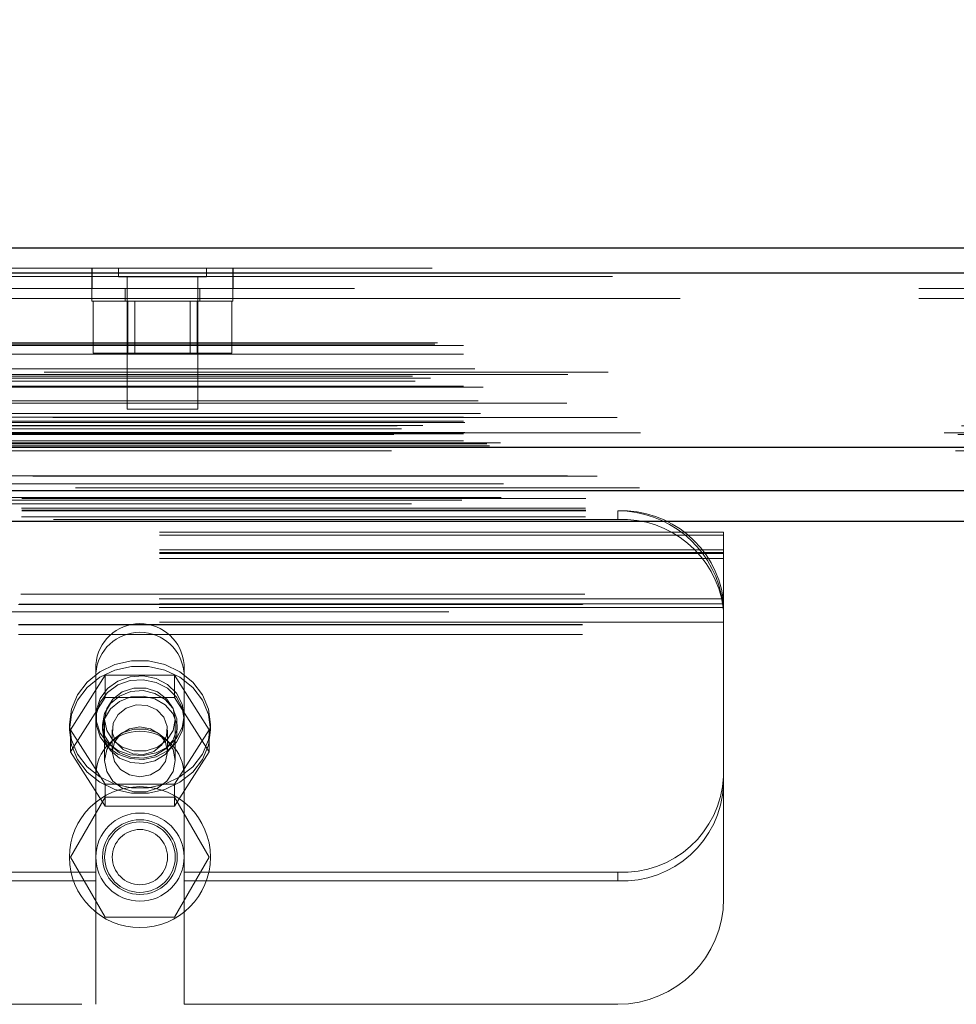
# Model space of a CAD drawing. Header units: inches. Extents: x 0.2 to 10.8, y 0.2 to 8.2.
# Tile 30 of 164: x 3.933 to 4.099, y 2.088 to 2.263. Entities that reach past the tile are written whole.
import ezdxf

# ---------------------------------------------------------------- set-up
doc = ezdxf.new("R2010")
doc.units = ezdxf.units.IN
doc.header["$MEASUREMENT"] = 0
doc.linetypes.add('HIDDEN', pattern=[0.07500000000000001, 0.05, -0.025])
doc.layers.add('DIMENSIONS', color=140, linetype='Continuous')
doc.styles.add('SLDTEXTSTYLE0', font='TXT', dxfattribs={"width": 0.7})
doc.dimstyles.new('SLDDIMSTYLE0', dxfattribs={"dimtxt": 0.0849609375, "dimasz": 0.13, "dimexe": 0, "dimexo": 0.0625, "dimgap": 0.021240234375, "dimtad": 0, "dimtih": 1, "dimtoh": 1, "dimlfac": 20, "dimrnd": 1e-09, "dimzin": 12, "dimdsep": 46, "dimtxsty": 'SLDTEXTSTYLE0', "dimsah": 1, "dimcen": 0.09, "dimadec": 0, "dimazin": 3, "dimtfac": 1, "dimtofl": 0, "dimtmove": 0, "dimatfit": 3, "dimfxl": 0, "dimfrac": 2, "dimtolj": 1, "dimtzin": 12, "dimarcsym": 0})

# ---------------------------------------------------------------- blocks, each defined once
blk = doc.blocks.new('_D_26')
at = {"layer": 'DIMENSIONS'}
for p, q in [((2.733252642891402, 2.223700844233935), (2.733252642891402, 2.595789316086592)), ((4.410152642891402, 2.223700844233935), (4.410152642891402, 2.595789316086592)), ((2.733252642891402, 2.470789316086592), (3.30582025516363, 2.470789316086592)), ((3.420946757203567, 2.470789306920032), (3.392416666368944, 2.470789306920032)), ((3.392416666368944, 2.470789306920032), (3.392416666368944, 2.335758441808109)), ((3.744094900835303, 2.470789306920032), (3.772624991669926, 2.470789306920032)), ((3.772624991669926, 2.470789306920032), (3.772624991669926, 2.335758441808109)), ((4.410152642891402, 2.470789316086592), (3.859221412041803, 2.470789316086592)), ((3.392416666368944, 2.335758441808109), (3.420946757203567, 2.335758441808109)), ((3.772624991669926, 2.335758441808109), (3.744094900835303, 2.335758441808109))]:
    blk.add_line(p, q, dxfattribs=at)
for points in [[(2.733252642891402, 2.470789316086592), (2.863252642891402, 2.450789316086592), (2.863252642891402, 2.490789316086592)], [(4.410152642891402, 2.470789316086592), (4.280152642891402, 2.490789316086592), (4.280152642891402, 2.450789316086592)]]:
    blk.add_solid(points, dxfattribs=at)
at = {"layer": 'DIMENSIONS', "char_height": 0.08333333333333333, "attachment_point": 1, "style": 'SLDTEXTSTYLE0'}
for s, insert in [('33.54', (3.420946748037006, 2.597231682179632)), ('851.9', (3.420946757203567, 2.443180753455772))]:
    blk.add_mtext(s, dxfattribs=dict(at, insert=insert))

msp = doc.modelspace()

# ---------------------------------------------------------------- linework, layer by layer
at = {"color": 7, "linetype": 'Continuous', "lineweight": 25}
for p, q in [((2.706600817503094, 2.222157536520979), (4.436780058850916, 2.222157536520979)), ((2.704833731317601, 2.217695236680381), (4.438547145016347, 2.217695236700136)), ((2.699383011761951, 2.18678266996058), (4.443997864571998, 2.18678266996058)), ((2.733848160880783, 2.179100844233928), (4.40955712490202, 2.179100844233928)), ((2.733848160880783, 2.173700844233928), (4.40955712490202, 2.173700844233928))]:
    msp.add_line(p, q, dxfattribs=at)
at = {"color": 7, "linetype": 'HIDDEN', "lineweight": 18}
for p, q in [((4.438547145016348, 2.217695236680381), (2.704833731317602, 2.217695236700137)), ((2.706600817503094, 2.218557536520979), (4.436780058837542, 2.218557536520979)), ((3.946286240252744, 2.218557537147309), (3.946286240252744, 2.214957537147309)), ((3.946319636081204, 2.218557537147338), (3.946319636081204, 2.214957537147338)), ((3.950986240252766, 2.218557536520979), (3.950986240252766, 2.216995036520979)), ((3.966611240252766, 2.216995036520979), (3.966611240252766, 2.218557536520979)), ((3.971286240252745, 2.214957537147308), (3.971286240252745, 2.218557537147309)), ((3.971319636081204, 2.214957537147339), (3.971319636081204, 2.218557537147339)), ((2.704833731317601, 2.21707010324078), (4.438547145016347, 2.217070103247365)), ((4.438547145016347, 2.21707010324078), (2.704833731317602, 2.217070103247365)), ((3.950986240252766, 2.216995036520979), (3.966611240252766, 2.216995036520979)), ((3.952548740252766, 2.216995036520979), (3.952548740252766, 2.193557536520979)), ((3.965048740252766, 2.193557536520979), (3.965048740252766, 2.216995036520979)), ((4.392832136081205, 2.214957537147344), (2.750582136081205, 2.214957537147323)), ((3.94629874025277, 2.214957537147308), (3.94629874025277, 2.212707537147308)), ((3.95217374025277, 2.214957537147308), (3.95217374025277, 2.212707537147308)), ((3.96542374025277, 2.212707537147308), (3.96542374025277, 2.214957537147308)), ((3.97129874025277, 2.212707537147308), (3.97129874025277, 2.214957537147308)), ((4.392832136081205, 2.213157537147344), (2.750582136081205, 2.213157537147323)), ((4.392832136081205, 2.213157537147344), (2.750582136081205, 2.213157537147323)), ((2.750582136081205, 2.213157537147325), (4.392798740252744, 2.213157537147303)), ((2.750582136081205, 2.213157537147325), (4.392798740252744, 2.213157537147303)), ((3.94629874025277, 2.212707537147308), (3.97129874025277, 2.212707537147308)), ((3.946501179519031, 2.212707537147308), (3.946501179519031, 2.203457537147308)), ((3.9526499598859, 2.212707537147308), (3.952649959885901, 2.203457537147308)), ((3.95390124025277, 2.212707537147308), (3.95390124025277, 2.203457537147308)), ((3.96369624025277, 2.203457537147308), (3.96369624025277, 2.212707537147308)), ((3.964947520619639, 2.212707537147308), (3.964947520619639, 2.203457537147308)), ((3.971096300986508, 2.212707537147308), (3.971096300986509, 2.203457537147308)), ((2.707538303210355, 2.205324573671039), (4.435842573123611, 2.205324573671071)), ((2.707099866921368, 2.205064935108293), (4.436281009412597, 2.205064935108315)), ((2.7121686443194, 2.204824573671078), (4.431212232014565, 2.2048245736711)), ((2.712168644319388, 2.204824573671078), (4.431212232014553, 2.2048245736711)), ((2.7121686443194, 2.203305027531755), (4.431212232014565, 2.203305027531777)), ((3.946501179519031, 2.203457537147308), (3.952649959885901, 2.203457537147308)), ((3.952649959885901, 2.203457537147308), (3.964947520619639, 2.203457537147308)), ((3.964947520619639, 2.203457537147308), (3.971096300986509, 2.203457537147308)), ((4.437822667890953, 2.200106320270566), (2.705565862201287, 2.200106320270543)), ((2.714188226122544, 2.200720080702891), (4.429192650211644, 2.200720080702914)), ((2.703136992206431, 2.199405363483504), (4.440243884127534, 2.199405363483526)), ((2.703605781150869, 2.198530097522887), (4.439770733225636, 2.19853009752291)), ((2.706318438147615, 2.199054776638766), (4.437062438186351, 2.19905477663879)), ((2.7121686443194, 2.199684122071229), (4.431212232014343, 2.199684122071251)), ((4.430653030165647, 2.199688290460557), (2.712726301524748, 2.199688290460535)), ((2.7121686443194, 2.197617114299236), (4.431212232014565, 2.197617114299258)), ((2.715627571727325, 2.197426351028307), (4.427748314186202, 2.19742635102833)), ((2.714745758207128, 2.195022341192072), (4.428635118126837, 2.195022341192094)), ((2.714745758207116, 2.195022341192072), (4.428635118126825, 2.195022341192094)), ((4.430468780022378, 2.194617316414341), (2.712911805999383, 2.194617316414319)), ((3.952548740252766, 2.193557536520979), (3.965048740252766, 2.193557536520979)), ((4.439390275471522, 2.192040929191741), (2.703984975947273, 2.192040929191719)), ((2.7121686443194, 2.192114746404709), (4.431212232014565, 2.192114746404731)), ((2.7121686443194, 2.191410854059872), (4.431212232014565, 2.191410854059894)), ((2.712168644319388, 2.191410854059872), (4.431212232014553, 2.191410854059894)), ((2.715171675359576, 2.192783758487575), (4.428206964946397, 2.192783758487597)), ((2.700398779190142, 2.190600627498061), (4.442982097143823, 2.190600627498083)), ((2.701159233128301, 2.190031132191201), (4.442189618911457, 2.190031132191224)), ((2.704927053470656, 2.190619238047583), (4.43845382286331, 2.190619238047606)), ((2.7124186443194, 2.191160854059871), (4.430962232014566, 2.191160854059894)), ((2.697357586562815, 2.189317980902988), (4.44602328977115, 2.189317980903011)), ((2.697357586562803, 2.189317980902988), (4.446023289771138, 2.189317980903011)), ((2.699785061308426, 2.189062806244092), (4.443595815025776, 2.189062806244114)), ((4.443541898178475, 2.189368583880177), (2.699838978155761, 2.189368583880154)), ((2.7121686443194, 2.189160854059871), (4.431212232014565, 2.189160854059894)), ((2.712168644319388, 2.189160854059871), (4.431212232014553, 2.189160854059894)), ((2.7121686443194, 2.187916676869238), (4.431212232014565, 2.18791667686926)), ((2.712168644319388, 2.187916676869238), (4.431212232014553, 2.18791667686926)), ((2.7124186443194, 2.189410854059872), (4.430962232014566, 2.189410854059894)), ((2.699383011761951, 2.186157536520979), (4.443997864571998, 2.186157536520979)), ((2.702648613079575, 2.186737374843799), (4.44073226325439, 2.186737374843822)), ((2.702774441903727, 2.18672128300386), (4.440606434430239, 2.186721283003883)), ((2.703226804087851, 2.18700828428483), (4.440154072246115, 2.187008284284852)), ((2.703226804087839, 2.18700828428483), (4.440154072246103, 2.187008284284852)), ((2.712668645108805, 2.187410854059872), (4.43071223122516, 2.187410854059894)), ((2.712668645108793, 2.187410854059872), (4.430712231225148, 2.187410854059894)), ((2.716316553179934, 2.187368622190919), (4.427064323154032, 2.187368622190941)), ((2.716316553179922, 2.187368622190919), (4.42706432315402, 2.187368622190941)), ((2.71678038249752, 2.187040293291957), (4.426600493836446, 2.187040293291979)), ((2.716780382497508, 2.187040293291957), (4.426600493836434, 2.187040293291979)), ((4.418732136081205, 2.187557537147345), (2.724682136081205, 2.187557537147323)), ((2.719234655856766, 2.180325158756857), (4.4241462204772, 2.180325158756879)), ((2.711887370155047, 2.177414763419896), (4.431485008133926, 2.177414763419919)), ((2.718808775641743, 2.17784902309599), (4.424569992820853, 2.177849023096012)), ((2.733848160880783, 2.177671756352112), (4.40955712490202, 2.177671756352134)), ((2.733802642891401, 2.17598298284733), (4.409602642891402, 2.17598298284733)), ((2.733802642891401, 2.174461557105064), (4.409602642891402, 2.174461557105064)), ((2.733848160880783, 2.175500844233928), (4.40955712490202, 2.175500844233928)), ((4.039502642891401, 2.173979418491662), (3.752002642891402, 2.173979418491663)), ((4.039502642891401, 2.173979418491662), (4.039502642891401, 2.175500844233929)), ((2.733848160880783, 2.173700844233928), (4.40955712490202, 2.173700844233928)), ((2.733848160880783, 2.173700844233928), (4.40955712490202, 2.173700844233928)), ((2.733848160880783, 2.173700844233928), (4.40955712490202, 2.173700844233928)), ((2.733848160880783, 2.17370084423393), (4.40955712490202, 2.17370084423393)), ((2.733848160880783, 2.17370084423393), (4.40955712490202, 2.17370084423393)), ((4.058252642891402, 2.1717190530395), (3.733252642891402, 2.1717190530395)), ((4.058252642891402, 2.171213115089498), (3.733252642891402, 2.171213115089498)), ((4.058252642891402, 2.171213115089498), (4.058252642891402, 2.1717190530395)), ((4.058252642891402, 2.159041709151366), (4.058252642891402, 2.171213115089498)), ((4.058252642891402, 2.1686011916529), (3.733252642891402, 2.1686011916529)), ((4.058252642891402, 2.1681190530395), (3.733252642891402, 2.1681190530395)), ((4.058252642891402, 2.167950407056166), (3.733252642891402, 2.167950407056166)), ((4.058252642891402, 2.167079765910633), (3.733252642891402, 2.167079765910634)), ((4.058188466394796, 2.159912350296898), (3.733316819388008, 2.159912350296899)), ((3.733684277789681, 2.160750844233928), (4.057821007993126, 2.160750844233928)), ((3.733684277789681, 2.160750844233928), (4.057821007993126, 2.160750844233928)), ((4.058252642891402, 2.159041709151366), (3.733252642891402, 2.159041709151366)), ((3.733252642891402, 2.158873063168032), (4.058252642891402, 2.158873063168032)), ((4.058188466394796, 2.158390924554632), (3.733316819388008, 2.158390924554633)), ((3.733382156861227, 2.158950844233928), (4.05812312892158, 2.158950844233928)), ((4.058252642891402, 2.158881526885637), (4.058252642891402, 2.159041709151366)), ((4.058252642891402, 2.158881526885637), (4.058252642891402, 2.157082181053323)), ((4.40955712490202, 2.157600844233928), (2.733848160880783, 2.157600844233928)), ((4.058252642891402, 2.157082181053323), (4.058252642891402, 2.156750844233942)), ((4.058252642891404, 2.156750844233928), (4.058252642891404, 2.153550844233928)), ((4.058252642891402, 2.155779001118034), (3.733252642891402, 2.155779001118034)), ((3.733252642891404, 2.155350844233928), (4.058252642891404, 2.155350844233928)), ((3.733252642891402, 2.155273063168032), (4.058252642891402, 2.155273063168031)), ((3.733252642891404, 2.153550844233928), (4.058252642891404, 2.153550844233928)), ((3.733252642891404, 2.153550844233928), (4.058252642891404, 2.153550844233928)), ((4.058252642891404, 2.153550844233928), (4.058252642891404, 2.106750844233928)), ((3.946990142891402, 2.148231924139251), (3.946990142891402, 2.146710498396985)), ((3.962615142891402, 2.148231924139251), (3.962615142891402, 2.146710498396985)), ((3.942505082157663, 2.136688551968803), (3.948653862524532, 2.146340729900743)), ((3.946990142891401, 2.128625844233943), (3.946990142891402, 2.146710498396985)), ((3.948653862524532, 2.146340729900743), (3.948653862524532, 2.142431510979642)), ((3.948653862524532, 2.146340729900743), (3.960951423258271, 2.146340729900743)), ((3.960951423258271, 2.146340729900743), (3.960951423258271, 2.142431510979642)), ((3.960951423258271, 2.146340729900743), (3.967100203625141, 2.136688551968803)), ((3.962615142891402, 2.128625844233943), (3.962615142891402, 2.146710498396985)), ((3.942505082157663, 2.132779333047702), (3.948653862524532, 2.142431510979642)), ((3.948653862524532, 2.142431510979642), (3.960951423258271, 2.142431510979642)), ((3.960951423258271, 2.142431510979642), (3.967100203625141, 2.132779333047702)), ((3.942302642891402, 2.137639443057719), (3.942302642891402, 2.136688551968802)), ((3.948177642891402, 2.137639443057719), (3.948177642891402, 2.136688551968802)), ((3.948552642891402, 2.138500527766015), (3.948552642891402, 2.131236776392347)), ((3.961052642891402, 2.131236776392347), (3.961052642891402, 2.138500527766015)), ((3.961427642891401, 2.136688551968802), (3.961427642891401, 2.137639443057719)), ((3.967302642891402, 2.136688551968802), (3.967302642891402, 2.137639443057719)), ((3.942505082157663, 2.136688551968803), (3.942505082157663, 2.132779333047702)), ((3.948653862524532, 2.127036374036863), (3.942505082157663, 2.136688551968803)), ((3.949905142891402, 2.136688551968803), (3.949905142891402, 2.132779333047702)), ((3.959700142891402, 2.132779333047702), (3.959700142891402, 2.136688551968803)), ((3.967100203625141, 2.136688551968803), (3.960951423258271, 2.127036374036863)), ((3.967100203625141, 2.136688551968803), (3.967100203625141, 2.132779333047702)), ((3.948653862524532, 2.123127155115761), (3.942505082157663, 2.132779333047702)), ((3.967100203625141, 2.132779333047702), (3.960951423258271, 2.123127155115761)), ((3.946990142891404, 2.128625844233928), (3.946990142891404, 2.088000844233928)), ((3.962615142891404, 2.128625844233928), (3.962615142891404, 2.088000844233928)), ((3.960951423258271, 2.127036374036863), (3.948653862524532, 2.127036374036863)), ((3.948653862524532, 2.127036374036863), (3.948653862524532, 2.123127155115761)), ((3.960951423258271, 2.127036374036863), (3.960951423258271, 2.123127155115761)), ((3.948653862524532, 2.124750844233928), (3.942505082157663, 2.114100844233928)), ((3.960951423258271, 2.124750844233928), (3.948653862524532, 2.124750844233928)), ((3.967100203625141, 2.114100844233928), (3.960951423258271, 2.124750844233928)), ((3.960951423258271, 2.123127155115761), (3.948653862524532, 2.123127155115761)), ((3.942505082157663, 2.114100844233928), (3.948653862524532, 2.103450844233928)), ((3.960951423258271, 2.103450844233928), (3.967100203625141, 2.114100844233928)), ((3.946990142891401, 2.111413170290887), (3.844515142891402, 2.111413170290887)), ((4.039502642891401, 2.111413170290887), (3.962615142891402, 2.111413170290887)), ((4.039502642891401, 2.111413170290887), (4.039502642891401, 2.10989174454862)), ((3.946990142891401, 2.109891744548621), (3.844515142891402, 2.109891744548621)), ((4.039502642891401, 2.10989174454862), (3.962615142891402, 2.109891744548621)), ((3.948653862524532, 2.103450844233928), (3.960951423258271, 2.103450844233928)), ((3.844515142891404, 2.088000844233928), (3.946990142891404, 2.088000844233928)), ((3.962615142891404, 2.088000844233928), (4.039502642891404, 2.088000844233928))]:
    msp.add_line(p, q, dxfattribs=at)
at = {"color": 7, "linetype": 'HIDDEN', "lineweight": 18, "flags": 128}
for points in [[(4.435841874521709, 2.181686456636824), (3.585603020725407, 2.181686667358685), (2.707540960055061, 2.181686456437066)], [(4.430580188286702, 2.181697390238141), (3.585603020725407, 2.181697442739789), (2.71279859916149, 2.181697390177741)], [(4.443362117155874, 2.179562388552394), (3.535126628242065, 2.179562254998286), (2.700014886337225, 2.179562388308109)], [(4.443361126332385, 2.179562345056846), (3.642866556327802, 2.179560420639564), (2.700015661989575, 2.179562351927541)], [(2.718811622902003, 2.17784904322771), (3.55777150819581, 2.1778494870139), (4.424585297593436, 2.177849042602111)], [(2.702944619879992, 2.176744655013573), (3.557761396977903, 2.176744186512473), (4.440445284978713, 2.176744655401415)], [(2.733848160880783, 2.175610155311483), (3.557761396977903, 2.175609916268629), (4.40955712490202, 2.175610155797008)], [(3.942302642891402, 2.137639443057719), (3.942665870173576, 2.134928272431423), (3.943734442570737, 2.132374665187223), (3.945446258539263, 2.130127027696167), (3.947701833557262, 2.128315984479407), (3.95037008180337, 2.127046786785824), (3.953295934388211, 2.126393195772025), (3.956309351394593, 2.126393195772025), (3.959235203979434, 2.127046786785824), (3.961903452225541, 2.128315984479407), (3.964159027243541, 2.130127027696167), (3.965870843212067, 2.132374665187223), (3.966939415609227, 2.134928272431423), (3.967302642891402, 2.137639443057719), (3.966939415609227, 2.140350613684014), (3.965870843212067, 2.142904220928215), (3.964159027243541, 2.14515185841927), (3.961903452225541, 2.146962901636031), (3.959235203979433, 2.148232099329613), (3.956309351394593, 2.148885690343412), (3.95329593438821, 2.148885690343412), (3.95037008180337, 2.148232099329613), (3.947701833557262, 2.146962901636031), (3.945446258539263, 2.14515185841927), (3.943734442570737, 2.142904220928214), (3.942665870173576, 2.140350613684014), (3.942302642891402, 2.137639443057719)], [(3.942302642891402, 2.136688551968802), (3.942665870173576, 2.133977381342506), (3.943734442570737, 2.131423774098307), (3.945446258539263, 2.129176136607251), (3.947701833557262, 2.12736509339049), (3.95037008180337, 2.126095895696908), (3.953295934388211, 2.125442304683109), (3.956309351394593, 2.125442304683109), (3.959235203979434, 2.126095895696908), (3.961903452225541, 2.12736509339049), (3.964159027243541, 2.129176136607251), (3.965870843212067, 2.131423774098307), (3.966939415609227, 2.133977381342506), (3.967302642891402, 2.136688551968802), (3.966939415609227, 2.139399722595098), (3.965870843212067, 2.141953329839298), (3.964159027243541, 2.144200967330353), (3.961903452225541, 2.146012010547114), (3.959235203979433, 2.147281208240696), (3.956309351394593, 2.147934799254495), (3.95329593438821, 2.147934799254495), (3.95037008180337, 2.147281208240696), (3.947701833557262, 2.146012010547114), (3.945446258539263, 2.144200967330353), (3.943734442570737, 2.141953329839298), (3.942665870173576, 2.139399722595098), (3.942302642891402, 2.136688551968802)], [(3.962615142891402, 2.139160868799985), (3.962268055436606, 2.137073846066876), (3.961257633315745, 2.135172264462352), (3.959673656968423, 2.133625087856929), (3.957656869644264, 2.132569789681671), (3.955386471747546, 2.132100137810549), (3.953064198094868, 2.132257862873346), (3.950896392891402, 2.133028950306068), (3.949075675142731, 2.134344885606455), (3.947763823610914, 2.136088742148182), (3.947077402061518, 2.138105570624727), (3.947077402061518, 2.140216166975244), (3.947763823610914, 2.142232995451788), (3.949075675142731, 2.143976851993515), (3.950896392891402, 2.145292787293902), (3.953064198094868, 2.146063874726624), (3.955386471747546, 2.146221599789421), (3.957656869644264, 2.1457519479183), (3.959673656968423, 2.144696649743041), (3.961257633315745, 2.143149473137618), (3.962268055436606, 2.141247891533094), (3.962615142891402, 2.139160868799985)], [(3.962615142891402, 2.138500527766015), (3.962268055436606, 2.136413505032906), (3.961257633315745, 2.134511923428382), (3.959673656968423, 2.132964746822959), (3.957656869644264, 2.131909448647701), (3.955386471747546, 2.131439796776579), (3.953064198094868, 2.131597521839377), (3.950896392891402, 2.132368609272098), (3.949075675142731, 2.133684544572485), (3.947763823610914, 2.135428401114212), (3.947077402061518, 2.137445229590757), (3.947077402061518, 2.139555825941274), (3.947763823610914, 2.141572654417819), (3.949075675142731, 2.143316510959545), (3.950896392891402, 2.144632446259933), (3.953064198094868, 2.145403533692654), (3.955386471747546, 2.145561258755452), (3.957656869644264, 2.14509160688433), (3.959673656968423, 2.144036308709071), (3.961257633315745, 2.142489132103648), (3.962268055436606, 2.140587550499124), (3.962615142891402, 2.138500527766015)], [(3.948177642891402, 2.137639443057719), (3.948536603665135, 2.135689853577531), (3.949574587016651, 2.133951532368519), (3.951179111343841, 2.132612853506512), (3.953176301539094, 2.131818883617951), (3.955349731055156, 2.131655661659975), (3.957463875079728, 2.132140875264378), (3.959289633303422, 2.133221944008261), (3.960629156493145, 2.134781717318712), (3.961337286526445, 2.136651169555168), (3.961337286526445, 2.138627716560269), (3.960629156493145, 2.140497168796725), (3.959289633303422, 2.142056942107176), (3.957463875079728, 2.143138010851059), (3.955349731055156, 2.143623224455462), (3.953176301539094, 2.143460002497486), (3.951179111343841, 2.142666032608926), (3.949574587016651, 2.141327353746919), (3.948536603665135, 2.139589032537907), (3.948177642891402, 2.137639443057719)], [(3.948177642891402, 2.136688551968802), (3.948536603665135, 2.134738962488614), (3.949574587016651, 2.133000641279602), (3.951179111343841, 2.131661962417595), (3.953176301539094, 2.130867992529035), (3.955349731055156, 2.130704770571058), (3.957463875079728, 2.131189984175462), (3.959289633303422, 2.132271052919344), (3.960629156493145, 2.133830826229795), (3.961337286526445, 2.135700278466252), (3.961337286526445, 2.137676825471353), (3.960629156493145, 2.139546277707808), (3.959289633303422, 2.14110605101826), (3.957463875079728, 2.142187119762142), (3.955349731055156, 2.142672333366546), (3.953176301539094, 2.142509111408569), (3.951179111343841, 2.141715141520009), (3.949574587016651, 2.140376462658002), (3.948536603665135, 2.13863814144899), (3.948177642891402, 2.136688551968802)], [(3.961052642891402, 2.138500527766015), (3.960675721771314, 2.136563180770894), (3.959590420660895, 2.13485950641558), (3.957927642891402, 2.133594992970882), (3.95588794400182, 2.132922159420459), (3.953717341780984, 2.132922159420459), (3.951677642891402, 2.133594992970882), (3.950014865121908, 2.13485950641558), (3.94892956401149, 2.136563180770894), (3.948552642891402, 2.138500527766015), (3.94892956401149, 2.140437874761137), (3.950014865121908, 2.14214154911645), (3.951677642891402, 2.143406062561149), (3.953717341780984, 2.144078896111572), (3.95588794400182, 2.144078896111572), (3.957927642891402, 2.143406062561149), (3.959590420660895, 2.14214154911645), (3.960675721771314, 2.140437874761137), (3.961052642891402, 2.138500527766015)], [(3.957251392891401, 2.132844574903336), (3.9554418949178, 2.132287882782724), (3.953535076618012, 2.132401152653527), (3.951821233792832, 2.133167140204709), (3.950561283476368, 2.134469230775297), (3.949947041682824, 2.1361091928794), (3.950072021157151, 2.137837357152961), (3.950917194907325, 2.139390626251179), (3.952353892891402, 2.14053252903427), (3.954163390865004, 2.141089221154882), (3.956070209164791, 2.14097595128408), (3.957784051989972, 2.140209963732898), (3.959044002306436, 2.138907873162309), (3.95965824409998, 2.137267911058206), (3.959533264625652, 2.135539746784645), (3.958688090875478, 2.133986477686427), (3.957251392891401, 2.132844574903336)], [(3.959700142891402, 2.132779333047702), (3.959327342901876, 2.131080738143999), (3.958265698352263, 2.129640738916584), (3.95667683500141, 2.128678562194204), (3.954802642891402, 2.12834069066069), (3.952928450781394, 2.128678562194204), (3.951339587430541, 2.129640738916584), (3.950277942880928, 2.131080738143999), (3.949905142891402, 2.132779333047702), (3.950277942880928, 2.134477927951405), (3.951339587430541, 2.13591792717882), (3.952928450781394, 2.136880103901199), (3.954802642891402, 2.137217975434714), (3.95667683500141, 2.136880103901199), (3.958265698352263, 2.13591792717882), (3.959327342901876, 2.134477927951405), (3.959700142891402, 2.132779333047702)], [(3.961052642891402, 2.131236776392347), (3.960675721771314, 2.129299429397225), (3.959590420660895, 2.127595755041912), (3.957927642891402, 2.126331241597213), (3.95588794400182, 2.125658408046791), (3.953717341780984, 2.125658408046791), (3.951677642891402, 2.126331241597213), (3.950014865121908, 2.127595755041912), (3.94892956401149, 2.129299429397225), (3.948552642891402, 2.131236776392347), (3.94892956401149, 2.133174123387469), (3.950014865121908, 2.134877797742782), (3.951677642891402, 2.136142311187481), (3.953717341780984, 2.136815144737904), (3.95588794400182, 2.136815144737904), (3.957927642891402, 2.136142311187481), (3.959590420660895, 2.134877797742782), (3.960675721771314, 2.133174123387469), (3.961052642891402, 2.131236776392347)]]:
    msp.add_lwpolyline(points, dxfattribs=at)
at = {"color": 7, "linetype": 'HIDDEN', "lineweight": 18}
for radius in [0.01249999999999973, 0.0078125, 0.006624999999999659, 0.006250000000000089, 0.004897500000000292]:
    msp.add_circle((3.954802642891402, 2.114100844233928), radius, dxfattribs=at)
for centre, radius, start, end in [((4.040247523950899, 2.157400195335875), 0.01811596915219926, 7.970935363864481, 92.35651625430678), ((4.039502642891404, 2.156750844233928), 0.01874999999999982, 12.3177659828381, 90), ((4.040247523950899, 2.155878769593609), 0.01811596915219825, 7.970935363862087, 92.3565162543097), ((3.954802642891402, 2.14767366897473), 0.007832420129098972, 4.087218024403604, 175.9127819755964), ((3.954802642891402, 2.146152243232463), 0.007832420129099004, 4.087218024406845, 175.9127819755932), ((3.954802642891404, 2.128625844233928), 0.0078125, 0, 180), ((4.040339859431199, 2.129330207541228), 0.01793658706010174, 267.324663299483, 357.0478590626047), ((4.040339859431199, 2.127808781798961), 0.01793658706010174, 267.324663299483, 357.0478590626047), ((4.039502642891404, 2.106750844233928), 0.01874999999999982, 270.0000000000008, 0)]:
    msp.add_arc(centre, radius, start, end, dxfattribs=at)
for points in [[(4.05812312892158, 2.158950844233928), (4.05812312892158, 2.158950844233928), (4.058117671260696, 2.158998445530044), (4.058094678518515, 2.159181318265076), (4.058077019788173, 2.159316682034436), (4.05802780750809, 2.159650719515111), (4.057995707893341, 2.159851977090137), (4.057918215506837, 2.160283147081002), (4.05787209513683, 2.160516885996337), (4.057821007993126, 2.160750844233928)], [(4.058188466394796, 2.159912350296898), (4.058201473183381, 2.159770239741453), (4.058212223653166, 2.159639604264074), (4.058229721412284, 2.159400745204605), (4.058236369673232, 2.159293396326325), (4.058245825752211, 2.159114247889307), (4.058248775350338, 2.159039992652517), (4.058252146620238, 2.158931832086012), (4.058252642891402, 2.158896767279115), (4.058252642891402, 2.158881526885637)], [(4.058252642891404, 2.156750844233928), (4.058252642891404, 2.15709339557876), (4.058243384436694, 2.157399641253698), (4.058216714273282, 2.157942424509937), (4.058199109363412, 2.158179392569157), (4.05816631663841, 2.158558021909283), (4.058150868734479, 2.158704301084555), (4.058129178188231, 2.158901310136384), (4.05812312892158, 2.158950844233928), (4.05812312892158, 2.158950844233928)]]:
    msp.add_open_spline(points, degree=3, knots=[0, 0, 0, 0, 0.25, 0.25, 0.5, 0.5, 0.75, 0.75, 1, 1, 1, 1], dxfattribs=at)

# ---------------------------------------------------------------- dimensions: what is measured, and where the dimension line sits
at = {"layer": 'DIMENSIONS'}
dim = msp.add_linear_dim(base=(4.410152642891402, 2.470789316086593), p1=(2.733252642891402, 2.173700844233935), p2=(4.410152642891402, 2.173700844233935), dimstyle='SLDDIMSTYLE0', dxfattribs=at)
dim.commit()
dim.dimension.update_dxf_attribs({"geometry": '_D_26', "text_midpoint": (3.582520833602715, 2.470789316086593), "dimtype": 160})

doc.saveas('drawing.dxf')
